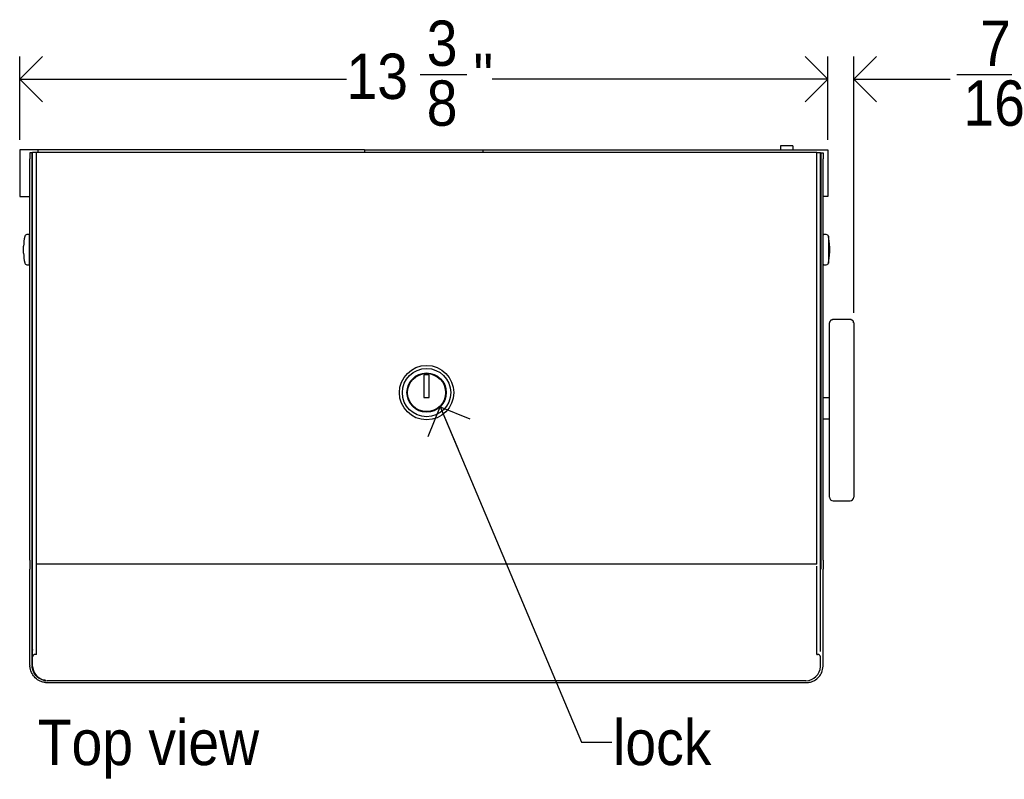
# Model space of a CAD drawing. Header units: inches. Extents: x -10.9 to 60, y -1.3 to 44.2.
# Tile 2 of 5: x 3.2 to 19.5, y 28.8 to 41.4. Entities that reach past the tile are written whole.
import ezdxf

# ---------------------------------------------------------------- set-up
doc = ezdxf.new("R2010")
doc.units = ezdxf.units.IN
doc.header["$MEASUREMENT"] = 0
doc.linetypes.add('SLD-Solid', pattern=[0])
doc.layers.add('DIMS', color=5, linetype='SLD-Solid')
doc.layers.add('NOTES', color=1, linetype='SLD-Solid')
doc.styles.add('SLDTEXTSTYLE1', font='GOTHIC.TTF', dxfattribs={"width": 0.913})
doc.styles.get("Standard").update_dxf_attribs({"font": 'GOTHIC.TTF'})
doc.dimstyles.new('SLDDIMSTYLE1', dxfattribs={"dimtxt": 0.18, "dimasz": 0.75, "dimexe": 0, "dimexo": 0.0625, "dimgap": 0, "dimtad": 0, "dimtih": 1, "dimtoh": 1, "dimdec": 0, "dimrnd": 1e-09, "dimzin": 0, "dimdsep": 46, "dimlunit": 5, "dimtxsty": 'STANDARD', "dimblk1": 'OPEN90', "dimblk2": 'OPEN90', "dimsah": 1, "dimcen": 0.09, "dimadec": 0, "dimazin": 0, "dimtfac": 0.75, "dimtdec": 0, "dimtofl": 0, "dimtmove": 0, "dimatfit": 3, "dimldrblk": 'OPEN90', "dimfxl": 1, "dimfrac": 2, "dimtolj": 1, "dimtzin": 0, "dimarcsym": 0})
doc.dimstyles.new('SLDDIMSTYLE2', dxfattribs={"dimtxt": 0.75, "dimasz": 0.75, "dimexe": 0, "dimexo": 0.0625, "dimgap": 0.1875, "dimtad": 0, "dimtih": 1, "dimtoh": 1, "dimdec": 6, "dimrnd": 1e-09, "dimzin": 12, "dimdsep": 46, "dimlunit": 5, "dimtxsty": 'SLDTEXTSTYLE1', "dimblk1": 'OPEN90', "dimblk2": 'OPEN90', "dimsah": 1, "dimcen": 0.09, "dimadec": 0, "dimazin": 3, "dimtfac": 1, "dimtofl": 0, "dimtmove": 0, "dimatfit": 3, "dimldrblk": 'OPEN90', "dimfxl": 1, "dimfrac": 2, "dimtolj": 1, "dimtzin": 12, "dimarcsym": 0})
doc.dimstyles.new('SLDDIMSTYLE5', dxfattribs={"dimtxt": 0.75, "dimasz": 0.75, "dimexe": 0, "dimexo": 0.0625, "dimgap": 0.1875, "dimtad": 0, "dimtih": 1, "dimtoh": 1, "dimdec": 6, "dimrnd": 1e-09, "dimzin": 12, "dimdsep": 46, "dimlunit": 5, "dimtxsty": 'SLDTEXTSTYLE1', "dimblk1": 'OPEN90', "dimblk2": 'OPEN90', "dimsah": 1, "dimcen": 0.09, "dimadec": 0, "dimazin": 3, "dimtfac": 1, "dimtmove": 0, "dimatfit": 0, "dimldrblk": 'OPEN90', "dimfxl": 1, "dimfrac": 2, "dimtolj": 1, "dimtzin": 12, "dimarcsym": 0})

# ---------------------------------------------------------------- blocks, each defined once
blk = doc.blocks.new('_Open90')
at = {"color": 0, "linetype": 'ByBlock', "lineweight": -2}
for p, q in [((-0.5, 0.5), (0, 0)), ((0, 0), (-1, 0)), ((0, 0), (-0.5, -0.5))]:
    blk.add_line(p, q, dxfattribs=at)
blk = doc.blocks.new('_D_8')
at = {"layer": 'DIMS'}
for p, q in [((16.581, 39.42), (16.581, 40.801)), ((17.011, 36.558), (17.011, 40.801)), ((16.581, 40.426), (15.139, 40.426)), ((17.011, 40.426), (18.607, 40.426)), ((18.716, 40.503), (20.045, 40.503))]:
    blk.add_line(p, q, dxfattribs=at)
at = {"layer": 'DIMS', "xscale": 0.75, "yscale": 0.75}
blk.add_blockref('_Open90', (16.581, 40.426, -0.446), dxfattribs=at)
at = {"layer": 'DIMS', "xscale": 0.75, "yscale": 0.75, "rotation": 180}
blk.add_blockref('_Open90', (17.011, 40.426, -0.446), dxfattribs=at)
at = {"layer": 'DIMS', "char_height": 0.75, "attachment_point": 1, "style": 'SLDTEXTSTYLE1'}
for s, insert in [('7', (19.103, 41.395)), ('"', (20.154, 40.847)), ('16', (18.826, 40.404))]:
    blk.add_mtext(s, dxfattribs=dict(at, insert=insert))
blk = doc.blocks.new('_D_9')
at = {"layer": 'DIMS'}
for p, q in [((3.206, 39.42), (3.206, 40.801)), ((16.581, 39.42), (16.581, 40.801)), ((3.206, 40.426), (8.615, 40.426)), ((9.833, 40.503), (10.607, 40.503)), ((16.581, 40.426), (11.027, 40.426))]:
    blk.add_line(p, q, dxfattribs=at)
at = {"layer": 'DIMS', "xscale": 0.75, "yscale": 0.75, "rotation": 180}
blk.add_blockref('_Open90', (3.206, 40.426, -0.446), dxfattribs=at)
at = {"layer": 'DIMS', "xscale": 0.75, "yscale": 0.75}
blk.add_blockref('_Open90', (16.581, 40.426, -0.446), dxfattribs=at)
at = {"layer": 'DIMS', "char_height": 0.75, "attachment_point": 1, "style": 'SLDTEXTSTYLE1'}
for s, insert in [('3', (9.943, 41.395)), ('13', (8.615, 40.847)), ('"', (10.717, 40.847)), ('8', (9.943, 40.404))]:
    blk.add_mtext(s, dxfattribs=dict(at, insert=insert))

msp = doc.modelspace()

# ---------------------------------------------------------------- linework, layer by layer
at = {"color": 7, "linetype": 'SLD-Solid', "lineweight": 25}
for p, q in [((16.0010122, 39.3241029), (15.8010122, 39.3241029)), ((15.8010122, 39.3241029), (15.8010122, 39.25365)), ((16.0010122, 39.3241029), (16.0010122, 39.25365)), ((3.2060122, 39.25365), (3.2060122, 38.48365)), ((3.5126784, 39.25365), (3.2060122, 39.25365)), ((3.4110122, 39.2056485), (3.3760122, 39.2056485)), ((3.3760122, 39.2056485), (3.3760122, 39.1056485)), ((3.4110122, 39.1056485), (3.4110122, 39.2056485)), ((3.4194116, 32.4172133), (3.4194116, 39.2090633)), ((3.4834116, 39.2090633), (3.4194116, 39.2090633)), ((3.4834116, 32.3974233), (3.4834116, 39.2090633)), ((16.3986129, 39.2090633), (3.4834116, 39.2090633)), ((8.9135122, 39.25365), (3.5126784, 39.25365)), ((8.9135122, 39.25365), (8.9135122, 39.2090633)), ((8.9135122, 39.25365), (10.8735122, 39.25365)), ((10.8735122, 39.25365), (10.8735122, 39.2090633)), ((10.8735122, 39.25365), (16.2743461, 39.25365)), ((16.2743461, 39.25365), (16.5810122, 39.25365)), ((16.3986129, 32.3974233), (16.3986129, 39.2090633)), ((16.3986129, 39.2090633), (16.4626129, 39.2090633)), ((16.4626129, 32.4172133), (16.4626129, 39.2090633)), ((16.4710122, 39.2056485), (16.5060122, 39.2056485)), ((16.4710122, 39.1056485), (16.4710122, 39.2056485)), ((16.5060122, 39.2056485), (16.5060122, 39.1056485)), ((16.5810122, 39.25365), (16.5810122, 38.48365)), ((3.3760122, 32.4681252), (3.3760122, 39.1056485)), ((3.4110122, 32.4681252), (3.4110122, 39.1056485)), ((16.4710122, 32.4681252), (16.4710122, 39.1056485)), ((16.5060122, 32.4681252), (16.5060122, 39.1056485)), ((3.2060122, 38.48365), (3.3760122, 38.48365)), ((3.4110122, 38.48365), (3.4194116, 38.48365)), ((16.4710122, 38.48365), (16.4626129, 38.48365)), ((16.5810122, 38.48365), (16.5060122, 38.48365)), ((3.4149492, 38.43765), (3.4149492, 38.0746185)), ((16.4670752, 38.43765), (16.4670752, 38.0746185)), ((3.4149492, 38.0746185), (3.4194116, 38.0746185)), ((16.4670752, 38.0746185), (16.4626129, 38.0746185)), ((3.2899631, 37.8261759), (3.2888005, 37.8208954)), ((3.3660122, 37.85365), (3.3241444, 37.85365)), ((16.55788, 37.85365), (16.5160122, 37.85365)), ((16.593224, 37.8208954), (16.5920613, 37.8261759)), ((3.2716079, 37.5444476), (3.2716079, 37.6628524)), ((16.6104166, 37.6628524), (16.6104166, 37.5444476)), ((3.2888005, 37.3864046), (3.2899631, 37.3811241)), ((3.3241444, 37.35365), (3.3660122, 37.35365)), ((16.5160122, 37.35365), (16.55788, 37.35365)), ((16.5920613, 37.3811241), (16.593224, 37.3864046)), ((3.4110122, 37.29115), (3.4194116, 37.29115)), ((16.6110122, 34.6229302), (16.6110122, 36.390839)), ((16.9500122, 36.4487158), (16.6720122, 36.4487158)), ((16.9500122, 36.446691), (16.6720122, 36.446691)), ((17.0110122, 36.390839), (17.0110122, 34.6229302)), ((9.9860122, 35.5321036), (9.8960122, 35.5321036)), ((9.8960122, 35.5321036), (9.8960122, 35.1571036)), ((9.9860122, 35.1571036), (9.9860122, 35.5321036)), ((9.8960122, 35.1571036), (9.9860122, 35.1571036)), ((16.4710122, 35.15365), (16.4626129, 35.15365)), ((16.6110122, 35.15365), (16.5060122, 35.15365)), ((16.4626129, 34.80365), (16.4710122, 34.80365)), ((16.5060122, 34.80365), (16.6110122, 34.80365)), ((16.6110122, 33.9221808), (16.6110122, 34.6229302)), ((17.0110122, 34.6229302), (17.0110122, 33.9221808)), ((16.6110122, 33.50965), (16.6110122, 33.9221808)), ((17.0110122, 33.9221808), (17.0110122, 33.50965)), ((16.6720122, 33.44865), (16.9500122, 33.44865)), ((3.4194116, 32.6514312), (3.4147722, 32.6514312)), ((3.4147722, 32.6514312), (3.4147722, 32.6413831)), ((3.4147722, 32.6413831), (3.4147722, 31.4579401)), ((3.3760122, 32.4681252), (3.3760122, 32.3181252)), ((3.4147722, 32.5010636), (3.4110122, 32.5011111)), ((3.4110122, 32.3181252), (3.4110122, 32.4681252)), ((16.4710122, 32.3181252), (16.4710122, 32.4681252)), ((16.5060122, 32.4681252), (16.5060122, 32.3181252)), ((3.3760122, 30.7246185), (3.3760122, 32.3181252)), ((3.4110122, 30.7246185), (3.4110122, 32.3181252)), ((3.4194116, 32.3791847), (3.4194116, 32.4172133)), ((3.4194116, 30.9547828), (3.4194116, 32.3791847)), ((3.4834116, 32.3974233), (3.4844116, 32.3974233)), ((3.4834116, 30.9227828), (3.4834116, 32.3643233)), ((16.3976129, 32.3974233), (3.4844116, 32.3974233)), ((3.4844116, 32.3643233), (3.4844116, 32.3974233)), ((16.3986129, 32.3974233), (16.3976129, 32.3974233)), ((16.3986129, 30.9227828), (16.3986129, 32.3643233)), ((16.4626129, 32.3791847), (16.4626129, 32.4172133)), ((16.4626129, 30.9547828), (16.4626129, 32.3791847)), ((16.5060122, 30.7246185), (16.5060122, 32.3181252)), ((3.4147722, 31.4579401), (3.4147722, 31.3554882)), ((3.4147722, 31.3554882), (3.4147722, 30.9995518)), ((3.4147722, 30.974437), (3.4147722, 30.7494808)), ((3.4194116, 30.974437), (3.4147722, 30.974437)), ((3.4194116, 30.7062764), (3.4194116, 30.8643261)), ((3.4834116, 30.9076273), (3.4694116, 30.9076273)), ((3.4834116, 30.9076273), (3.4834116, 30.9227828)), ((16.3986129, 30.9076273), (16.3986129, 30.9227828)), ((16.3986129, 30.9076273), (16.4126129, 30.9076273)), ((16.4626129, 30.7062764), (16.4626129, 30.8643261)), ((16.2210122, 30.4716185), (3.6610122, 30.4716185)), ((3.6610122, 30.4396185), (16.2210122, 30.4396185))]:
    msp.add_line(p, q, dxfattribs=at)
at = {"color": 8, "linetype": 'SLD-Solid', "lineweight": 25}
for p, q in [((3.5126784, 39.2090633), (3.5126784, 39.25365)), ((3.4149492, 38.43765), (3.4194116, 38.43765)), ((16.4670752, 38.43765), (16.4626129, 38.43765)), ((3.3660122, 37.5481259), (3.3660122, 37.85365)), ((16.5920613, 37.8261759), (16.5920613, 37.3811241)), ((3.3660122, 37.35365), (3.3660122, 37.5481259)), ((16.6720122, 36.4487158), (16.6720122, 36.446691)), ((16.9500122, 36.4487153), (16.9500122, 36.446691)), ((3.4147722, 32.6413831), (3.4194116, 32.6413831)), ((3.4194116, 31.4579401), (3.4147722, 31.4579401)), ((3.4147722, 31.3554882), (3.4194116, 31.3554882)), ((3.5134784, 30.5278171), (3.5134784, 30.5267957)), ((16.3685461, 30.5278171), (16.3685461, 30.5267957))]:
    msp.add_line(p, q, dxfattribs=at)
at = {"color": 7, "linetype": 'SLD-Solid', "lineweight": 25, "flags": 128}
for points in [[(3.4110122, 38.4745661), (3.4129807, 38.4746185), (3.4194116, 38.4740549)], [(16.4710122, 38.4745661), (16.4690437, 38.4746185), (16.4626129, 38.4740549)]]:
    msp.add_lwpolyline(points, dxfattribs=at)
at = {"color": 7, "linetype": 'SLD-Solid', "lineweight": 25}
for radius in [0.45, 0.4, 0.325, 0.315]:
    msp.add_circle((9.9410122, 35.2386529), radius, dxfattribs=at)
for centre, radius, start, end in [((3.4129807, 38.43765), 0.0019685, 0, 180), ((16.4690437, 38.43765), 0.0019685, 0, 180), ((4.0066079, 37.6628524), 0.735, 167.58303377, 180), ((3.3241444, 37.81865), 0.035, 90, 167.58303377), ((3.3660122, 37.84365), 0.01, 0, 90), ((16.5160122, 37.84365), 0.01, 90, 180), ((16.55788, 37.81865), 0.035, 12.41696623, 90), ((15.8754166, 37.6628524), 0.735, 0, 12.41696623), ((4.0066079, 37.5444476), 0.735, 180, 192.41696623), ((15.8754166, 37.5444476), 0.735, 347.58303377, 0), ((3.3241444, 37.38865), 0.035, 192.41696623, 270), ((3.3660122, 37.36365), 0.01, 270, 0), ((16.5160122, 37.36365), 0.01, 180, 270), ((16.55788, 37.38865), 0.035, 270, 347.58303377), ((3.4161663, 36.7941677), 0.0142416, 248.78311914, 283.1720545), ((16.4658582, 36.7941677), 0.0142416, 256.8279455, 291.21688086), ((16.6720122, 33.50965), 0.061, 180, 270), ((16.9500122, 33.50965), 0.061, 270, 0), ((3.4142645, 32.5137266), 0.0070213, 242.40645938, 274.14675312), ((3.4637678, 30.9996449), 0.0489956, 180.10883489, 205.13507013), ((3.4662866, 30.8607176), 0.0470137, 86.18873895, 175.59805035), ((16.4157379, 30.8607176), 0.0470137, 4.40194965, 93.81126105), ((3.6610122, 30.7246185), 0.285, 180, 182.90870109), ((3.6610122, 30.7246185), 0.25, 180, 182.90870109), ((3.6703836, 30.7229705), 0.2515266, 183.8055656, 267.86479273), ((16.2116409, 30.7229705), 0.2515266, 272.13520727, 356.1944344), ((16.2210122, 30.7246185), 0.285, 357.09129891, 0), ((3.6610122, 30.7246185), 0.285, 264.27447289, 270), ((16.2210122, 30.7246185), 0.285, 270, 275.72552711)]:
    msp.add_arc(centre, radius, start, end, dxfattribs=at)
for points, knots in [([(16.6720888, 36.4485722), (16.6716107, 36.4486188), (16.6635239, 36.4494073), (16.6472725, 36.4450538), (16.6278269, 36.4330617), (16.6154536, 36.4150298), (16.6105353, 36.4002464), (16.6113067, 36.3922673), (16.6114264, 36.3910293)], [0, 0, 0, 0, 0.0153707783, 0.2599999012, 0.5172181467, 0.7406999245, 0.9597702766, 1, 1, 1, 1]), ([(16.6720122, 36.446691), (16.6673065, 36.4463985), (16.6570041, 36.4457579), (16.6413158, 36.439998), (16.6258866, 36.4289874), (16.6135744, 36.4119622), (16.6118759, 36.3979592), (16.6110122, 36.390839)], [0, 0, 0, 0, 0.1467747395, 0.3213384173, 0.5189988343, 0.7554211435, 1, 1, 1, 1]), ([(17.0110122, 36.390839), (17.0103957, 36.3968296), (17.0090431, 36.4099704), (16.9980938, 36.4270578), (16.982877, 36.4388047), (16.966617, 36.4454706), (16.9556384, 36.4462775), (16.9500122, 36.446691)], [0, 0, 0, 0, 0.2061809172, 0.4522739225, 0.6580550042, 0.824765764, 1, 1, 1, 1]), ([(17.0099489, 36.3918982), (17.0099569, 36.3964278), (17.0099769, 36.4077777), (17.0012476, 36.4242025), (16.98674, 36.4384969), (16.9688342, 36.4474371), (16.9558884, 36.4478606), (16.9500435, 36.4480519)], [0, 0, 0, 0, 0.1471274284, 0.3686598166, 0.584371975, 0.8123465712, 1, 1, 1, 1]), ([(3.6325798, 30.4410403), (3.6121929, 30.4443927), (3.5732325, 30.4507993), (3.5081702, 30.480243), (3.444883, 30.5316318), (3.391383, 30.6132833), (3.3817091, 30.6757442), (3.3763794, 30.7101558)], [0, 0, 0, 0, 0.1457215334, 0.2784829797, 0.5050187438, 0.7272993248, 1, 1, 1, 1]), ([(3.6360715, 30.4758657), (3.6181814, 30.4788095), (3.5839587, 30.4844408), (3.5268003, 30.5103257), (3.4711201, 30.5556512), (3.4243804, 30.6273165), (3.4159802, 30.6817994), (3.4113343, 30.711932)], [0, 0, 0, 0, 0.1438994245, 0.2752705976, 0.5004995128, 0.7237442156, 1, 1, 1, 1]), ([(16.2494447, 30.4410403), (16.2698315, 30.4443927), (16.308792, 30.4507993), (16.3738543, 30.480243), (16.4371415, 30.5316318), (16.4906415, 30.6132833), (16.5003154, 30.6757442), (16.505645, 30.7101558)], [0, 0, 0, 0, 0.1457215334, 0.2784829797, 0.5050187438, 0.7272993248, 1, 1, 1, 1])]:
    msp.add_open_spline(points, degree=3, knots=knots, dxfattribs=at)

# ---------------------------------------------------------------- texts
at = {"layer": 'NOTES', "char_height": 0.75, "attachment_point": 1, "style": 'SLDTEXTSTYLE1'}
for s, insert in [('Top view', (3.5044317, 29.824849)), ('lock', (13.0277404, 29.824849))]:
    msp.add_mtext(s, dxfattribs=dict(at, insert=insert))

# ---------------------------------------------------------------- dimensions: what is measured, and where the dimension line sits
at = {"layer": 'DIMS'}
for base, p1, p2, dimstyle, picture, middle in [((3.2060122, 40.4264651), (16.5810122, 39.25365), (3.2060122, 39.25365), 'SLDDIMSTYLE2', '_D_9', (9.8208255, 40.4264651)), ((16.5810122, 40.4264651), (17.0110122, 36.390839), (16.5810122, 39.25365), 'SLDDIMSTYLE5', '_D_8', (19.535211, 40.4264651))]:
    dim = msp.add_linear_dim(base=base, p1=p1, p2=p2, dimstyle=dimstyle, dxfattribs=at)
    dim.commit()
    dim.dimension.update_dxf_attribs({"geometry": picture, "text_midpoint": middle, "dimtype": 160})

# ---------------------------------------------------------------- leaders
at = {"layer": 'NOTES'}
msp.add_leader([(10.1677565, 35.005818), (12.5066293, 29.4570495), (13.0066293, 29.4570495)], dimstyle='SLDDIMSTYLE1', dxfattribs=at)

doc.saveas('drawing.dxf')
